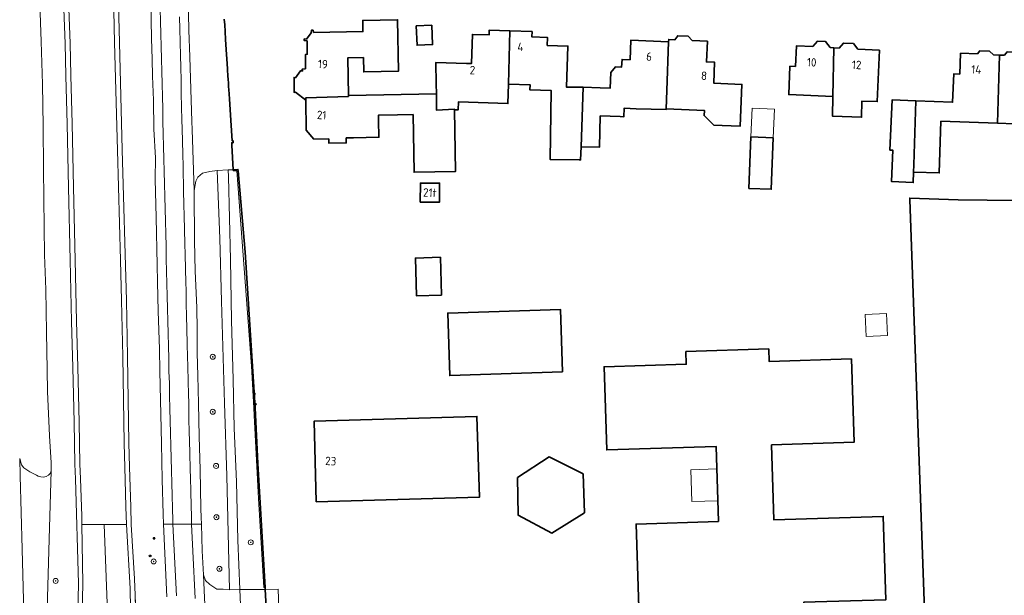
# Model space of a CAD drawing. Header units: metres. Extents: x 152610 to 160096, y 456114 to 462495.
# Tile 183 of 256: x 155715 to 155872, y 460274 to 460366. Entities that reach past the tile are written whole.
import ezdxf
from ezdxf.enums import TextEntityAlignment as Align

# ---------------------------------------------------------------- set-up
doc = ezdxf.new("R2010")
doc.units = ezdxf.units.M
doc.header["$LTSCALE"] = 0.5
doc.layers.get('0').update_dxf_attribs({"linetype": 'CONTINUOUS'})
for name, color, linetype, lineweight in [('B-PV-GR-BOOM-S', 251, 'CONTINUOUS', 25), ('B-PV-GR-BOUWLAND-GV', 251, 'CONTINUOUS', 13), ('B-PV-GR-GROENVOORZIENING-GV', 251, 'CONTINUOUS', 18), ('B-PV-IE-MEUBILAIR-S', 251, 'CONTINUOUS', 25), ('B-PV-IE-TERREINAFSCHEIDING_KUNSTMATIG_MUUR-GV', 251, 'CONTINUOUS', 18), ('B-PV-OG-BEBOUWING-GV', 6, 'CONTINUOUS', 35), ('B-PV-OG-BEBOUWING-T18', 1, 'CONTINUOUS', 18), ('B-PV-OG-BEBOUWING_LUIFEL-GV', 251, 'CONTINUOUS', 18), ('B-PV-OG-TERREIN_BEGROEID-GV', 251, 'CONTINUOUS', 18), ('B-PV-VH-GESLOTENVERHARDING-GV', 251, 'CONTINUOUS', 18), ('B-PV-VH-GESLOTENVERHARDING_ASFALT-GV', 251, 'CONTINUOUS', 18), ('B-PV-VH-HALFVERHARDING_GRASBETONSTEEN-GV', 251, 'CONTINUOUS', 18), ('B-PV-VH-OPENVERHARDING_BETONSTRAATSTEEN-GV', 251, 'CONTINUOUS', 18), ('B-PV-VH-OPENVERHARDING_TEGEL-GV', 251, 'CONTINUOUS', 18), ('B-WE-GR-BOOM-S', 252, 'CONTINUOUS', 25), ('B-WE-GR-BOUWLAND-GV', 252, 'CONTINUOUS', 13), ('B-WE-GR-GROENVOORZIENING-GV', 252, 'CONTINUOUS', 18), ('B-WE-IE-MEUBILAIR-S', 252, 'CONTINUOUS', 25), ('B-WE-IE-TERREINAFSCHEIDING_KUNSTMATIG_MUUR-GV', 252, 'CONTINUOUS', 18), ('B-WE-OG-BEBOUWING_LUIFEL-GV', 6, 'CONTINUOUS', 18), ('B-WE-OG-BEBOUWING_OVERBOUWING-GV', 6, 'CONTINUOUS', 18), ('B-WE-VH-GESLOTENVERHARDING-GV', 252, 'CONTINUOUS', 18), ('B-WE-VH-OPENVERHARDING_BETONSTRAATSTEEN-GV', 252, 'CONTINUOUS', 18), ('B-WE-VH-OPENVERHARDING_TEGEL-GV', 252, 'CONTINUOUS', 18)]:
    doc.layers.add(name, color=color, linetype=linetype, lineweight=lineweight)
doc.styles.add('NLCS-ISO', font='NLCS-ISO.ttf')
doc.styles.add('NLCS-ISO-M750-T18', font='NLCS-ISO.ttf', dxfattribs={"height": 1.35})

# ---------------------------------------------------------------- blocks, each defined once
blk = doc.blocks.new('SIE-MEUBILAIR_PAAL_VERKEERSBORD-SO')
blk.add_circle((0, 0), 0.75)
at = {"style": 'NLCS-ISO'}
blk.add_text('vb', height=0.75, dxfattribs=at).set_placement((0, 0.07), align=Align.MIDDLE_CENTER)
blk = doc.blocks.new('SIE-MEUBILAIR_PAAL_LICHTMAST-SO')
for points in [[(-0.62, 0), (-1, 0)], [(-0.71, 0.71), (-0.44, 0.44)], [(0, 1), (0, 0.62)], [(0.44, 0.44), (0.71, 0.71)], [(1, 0), (0.62, 0)], [(-0.71, -0.71), (-0.44, -0.44)], [(0, -0.62), (0, -1)], [(0.44, -0.44), (0.71, -0.71)]]:
    blk.add_lwpolyline(points)
blk.add_circle((0, 0), 0.5)
blk = doc.blocks.new('SGR-BOOM_GBKN-SO')
at = {"linetype": 'ByBlock', "lineweight": 18}
h = blk.add_hatch(color=0, dxfattribs=at)
h.dxf.hatch_style = 1
edge = h.paths.add_edge_path()
edge.add_arc((0, 0), 0.25, 0, 360)
at = {"color": 0, "linetype": 'ByBlock', "lineweight": 18}
for radius in [2, 0.25]:
    blk.add_circle((0, 0), radius, dxfattribs=at)
at = {"color": 0, "linetype": 'ByBlock', "lineweight": 18, "style": 'NLCS-ISO'}
blk.add_attdef('SOORT', (2.5, 0), '', height=1.5, dxfattribs=at)
blk = doc.blocks.new('SIE-MEUBILAIR_PAAL-SO')
blk.add_circle((0, 0), 0.75)

msp = doc.modelspace()

# ---------------------------------------------------------------- linework, layer by layer
at = {"layer": 'B-PV-GR-BOUWLAND-GV', "flags": 128}
msp.add_lwpolyline([(155902.091, 460336.884), (155864.876, 460337.297), (155857.125, 460337.562), (155857.134, 460337.32), (155859.561, 460270.123), (155865.547, 460270.537), (155866.56, 460270.629), (155871.425, 460270.908), (155871.628, 460271.649), (155871.998, 460272.318), (155872.273, 460272.703)], dxfattribs=at)
at = {"layer": 'B-PV-GR-GROENVOORZIENING-GV', "flags": 128}
for points in [[(155717.793, 460371.788), (155718.131, 460362.626), (155718.322, 460355.818), (155718.452, 460349.059), (155718.527, 460342.224), (155718.621, 460332.888), (155718.655, 460328.482), (155718.862, 460322.957), (155719.008, 460316.109), (155719.093, 460310.107), (155719.162, 460306.656), (155719.449, 460299.552), (155719.727, 460295.213), (155719.733, 460293.953), (155719.401, 460283.04), (155718.757, 460260.616)], [(155730.413, 460372.671), (155730.648, 460362.475), (155731.087, 460345.263), (155731.759, 460321.19), (155731.938, 460312.245), (155732.179, 460298.411), (155732.281, 460294.525), (155732.456, 460288.19), (155732.547, 460285.384), (155733.068, 460276.667), (155733.151, 460274.073), (155733.341, 460269.73)], [(155723.926, 460268.819), (155724.093, 460275.926), (155723.619, 460292.69), (155723.541, 460295.005), (155723.431, 460301.718), (155723.209, 460310.492), (155722.994, 460317.841), (155722.745, 460327.633), (155722.517, 460339.283), (155722.288, 460349.405), (155722.09, 460357.148), (155721.952, 460362.315), (155721.675, 460370.619)], [(155738.256, 460273.796), (155737.678, 460285.397), (155737.638, 460286.999), (155737.499, 460292.576), (155737.382, 460298.336), (155737.1, 460309.881), (155737.054, 460313.428), (155736.877, 460319.471), (155736.768, 460324.113), (155736.698, 460326.878), (155736.523, 460334.464), (155736.388, 460340.602), (155736.406, 460344.022), (155736.184, 460348.611), (155736.096, 460353.232), (155735.961, 460357.062), (155735.885, 460359.804), (155735.803, 460363.083), (155735.733, 460366.006), (155735.687, 460369.203)]]:
    msp.add_lwpolyline(points, dxfattribs=at)
for points in [[(155742.615, 460338.779), (155742.627, 460338.448), (155742.64, 460330.733), (155742.765, 460325.909), (155743.021, 460320.079), (155743.09, 460316.476), (155743.118, 460312.791), (155743.187, 460309.181), (155743.322, 460304.728), (155743.416, 460299.417), (155743.593, 460294.147), (155743.694, 460287.928), (155743.737, 460286.505), (155743.77, 460285.412), (155743.912, 460281.168), (155744.084, 460277.335), (155744.415, 460276.394), (155745.097, 460275.782), (155746.216, 460275.031), (155747.248, 460275.013), (155748.279, 460274.938), (155747.841, 460293.132), (155747.456, 460304.775), (155747.001, 460321.099), (155746.738, 460331.092), (155746.302, 460341.987), (155745.133, 460341.8), (155743.959, 460341.546), (155743.219, 460340.891), (155742.881, 460340.268)], [(155749.923, 460274.978), (155753.985, 460274.993), (155753.967, 460275.301), (155753.734, 460275.301), (155752.91, 460289.501), (155752.192, 460302.805), (155752.142, 460304), (155752.387, 460304.011), (155750.753, 460328.92), (155749.625, 460342.154), (155748.061, 460342.065), (155748.121, 460340.966), (155748.437, 460327.735), (155748.612, 460317.967), (155748.841, 460308.578), (155749.016, 460300.765), (155749.367, 460292.198), (155749.624, 460282.862)]]:
    msp.add_lwpolyline(points, close=True, dxfattribs=at)
at = {"layer": 'B-PV-IE-TERREINAFSCHEIDING_KUNSTMATIG_MUUR-GV', "flags": 128}
msp.add_lwpolyline([(155753.967, 460275.301), (155752.812, 460295.144), (155752.387, 460304.011), (155752.142, 460304), (155752.192, 460302.805), (155752.91, 460289.501), (155753.734, 460275.301)], close=True, dxfattribs=at)
at = {"layer": 'B-PV-OG-BEBOUWING-GV', "flags": 128}
for points in [[(155747.435, 460366.18), (155747.502, 460365.267), (155747.57, 460364.225), (155747.65, 460362.909), (155747.797, 460360.562), (155747.891, 460359.091), (155747.948, 460358.205), (155748.023, 460357.02), (155748.045, 460356.638), (155748.088, 460355.886), (155748.125, 460355.352), (155748.149, 460354.916), (155748.247, 460353.468), (155748.469, 460349.959), (155748.676, 460346.751), (155748.844, 460346.754), (155748.851, 460346.42), (155748.635, 460346.415), (155748.636, 460346.028), (155748.85, 460342.11), (155749.625, 460342.154), (155749.642, 460341.951), (155750.753, 460328.92), (155752.387, 460304.011), (155752.812, 460295.144), (155753.967, 460275.301), (155753.985, 460274.993), (155754.248, 460270.227)], [(155876.601, 460349.328), (155871.138, 460349.56), (155862.114, 460349.869), (155861.831, 460341.592), (155857.746, 460341.732), (155857.674, 460340.061), (155854.204, 460340.211), (155854.422, 460345.235), (155853.958, 460345.255), (155854.305, 460353.273), (155858.086, 460353.109), (155863.967, 460352.912), (155864.158, 460357.441), (155865.118, 460357.401), (155865.26, 460360.749), (155867.952, 460360.636), (155868.323, 460361.12), (155869.905, 460361.053), (155870.502, 460360.489), (155871.459, 460360.449), (155872.277, 460360.414)], [(155859.561, 460270.123), (155857.134, 460337.32), (155857.125, 460337.562), (155864.876, 460337.297), (155902.091, 460336.884)], [(155813.758, 460272.114), (155813.322, 460285.439), (155826.515, 460285.857), (155826.134, 460297.861), (155808.635, 460297.29), (155808.213, 460310.588), (155821.356, 460311.005), (155821.292, 460313.024), (155834.566, 460313.445), (155834.63, 460311.426), (155847.783, 460311.843), (155848.206, 460298.52), (155835.012, 460298.101), (155835.393, 460286.107), (155852.884, 460286.662), (155853.306, 460273.339)]]:
    msp.add_lwpolyline(points, dxfattribs=at)
at = {"layer": 'B-PV-OG-BEBOUWING-GV', "color": 252, "flags": 128}
for points in [[(155747.435, 460366.18), (155747.502, 460365.267), (155747.57, 460364.225), (155747.65, 460362.909), (155747.797, 460360.562), (155747.891, 460359.091), (155747.948, 460358.205), (155748.023, 460357.02), (155748.045, 460356.638), (155748.088, 460355.886), (155748.125, 460355.352), (155748.149, 460354.916), (155748.247, 460353.468), (155748.469, 460349.959), (155748.676, 460346.751), (155748.844, 460346.754), (155748.851, 460346.42), (155748.635, 460346.415), (155748.636, 460346.028), (155748.85, 460342.11), (155749.625, 460342.154), (155749.642, 460341.951), (155750.753, 460328.92), (155752.387, 460304.011), (155752.812, 460295.144), (155753.967, 460275.301), (155753.985, 460274.993), (155754.248, 460270.227)], [(155859.561, 460270.123), (155857.134, 460337.32), (155857.125, 460337.562), (155864.876, 460337.297), (155902.091, 460336.884)]]:
    msp.add_lwpolyline(points, dxfattribs=at)
at = {"layer": 'B-PV-OG-BEBOUWING-GV', "flags": 128}
for points in [[(155772.177, 460347.295), (155768.091, 460347.221), (155766.948, 460347.201), (155766.962, 460346.391), (155764.162, 460346.341), (155764.149, 460347.045), (155761.78, 460347.003), (155760.534, 460348.458), (155760.498, 460353.211), (155758.851, 460354.517), (155758.601, 460354.468), (155758.608, 460356.869), (155758.808, 460356.819), (155759.612, 460357.917), (155759.962, 460357.916), (155759.913, 460358.216), (155760.413, 460358.265), (155760.42, 460360.516), (155760.72, 460360.566), (155760.677, 460362.717), (155760.227, 460362.768), (155760.228, 460363.018), (155760.577, 460362.967), (155761.331, 460364.016), (155761.382, 460364.416), (155761.632, 460364.415), (155761.731, 460364.065), (155769.626, 460364.206), (155769.594, 460365.983), (155775.155, 460366.082), (155775.302, 460357.853), (155769.737, 460357.753), (155769.696, 460360.047), (155767.178, 460360.002), (155767.286, 460353.968), (155781.373, 460354.22), (155781.343, 460355.87), (155781.304, 460359.271), (155786.195, 460359.1), (155786.97, 460359.072), (155787.134, 460363.755), (155789.799, 460363.661), (155789.826, 460364.438), (155793.15, 460364.322), (155796.677, 460364.198), (155796.647, 460363.352), (155799.144, 460363.265), (155799.105, 460361.982), (155802.421, 460361.882), (155802.193, 460355.336), (155804.847, 460355.291), (155807.586, 460355.195), (155809.205, 460355.156), (155809.266, 460357.637), (155810.011, 460358.557), (155811.02, 460358.515), (155811.076, 460359.763), (155812.364, 460359.705), (155812.505, 460362.835), (155818.53, 460362.563), (155818.547, 460362.936), (155819.543, 460362.891), (155819.998, 460363.545), (155821.652, 460363.47), (155822.314, 460362.752), (155824.734, 460362.643), (155824.586, 460359.348), (155825.901, 460359.289), (155825.751, 460355.958), (155830.262, 460355.755), (155829.961, 460349.063), (155827.103, 460349.191), (155825.766, 460349.251), (155824.216, 460350.766), (155824.254, 460351.597), (155818.145, 460351.872), (155818.143, 460351.747), (155813.354, 460351.872), (155811.438, 460351.957), (155811.377, 460350.58), (155810.792, 460350.606), (155807.598, 460350.717), (155807.451, 460345.692), (155804.516, 460345.778), (155804.443, 460343.673), (155804.208, 460343.681), (155799.574, 460343.76), (155799.762, 460354.76), (155796.351, 460354.879), (155796.378, 460355.697), (155792.918, 460355.818), (155792.809, 460352.69), (155784.914, 460352.968), (155784.87, 460351.689), (155784.264, 460351.71), (155784.441, 460341.826), (155777.814, 460341.708), (155777.649, 460350.934), (155775.152, 460350.889), (155772.113, 460350.834), (155772.129, 460349.965)], [(155775.302, 460357.853), (155775.155, 460366.082), (155769.594, 460365.983), (155769.626, 460364.206), (155761.731, 460364.065), (155761.632, 460364.415), (155761.382, 460364.416), (155761.331, 460364.016), (155760.577, 460362.967), (155760.228, 460363.018), (155760.227, 460362.768), (155760.677, 460362.717), (155760.72, 460360.566), (155760.42, 460360.516), (155760.413, 460358.265), (155759.913, 460358.216), (155759.962, 460357.916), (155759.612, 460357.917), (155758.808, 460356.819), (155758.608, 460356.869), (155758.601, 460354.468), (155758.851, 460354.517), (155760.498, 460353.211), (155760.495, 460353.611), (155767.288, 460353.838), (155767.286, 460353.968), (155767.178, 460360.002), (155769.696, 460360.047), (155769.737, 460357.753)], [(155778.159, 460365.118), (155780.635, 460365.223), (155780.766, 460362.115), (155778.29, 460362.01)], [(155780.766, 460362.115), (155780.635, 460365.223), (155778.159, 460365.118), (155778.29, 460362.01)], [(155793.15, 460364.322), (155789.826, 460364.438), (155789.799, 460363.661), (155787.134, 460363.755), (155786.97, 460359.072), (155786.195, 460359.1), (155781.304, 460359.271), (155781.343, 460355.87), (155781.373, 460354.22), (155781.409, 460351.63), (155784.262, 460351.813), (155784.264, 460351.71), (155784.87, 460351.689), (155784.914, 460352.968), (155792.809, 460352.69), (155792.918, 460355.818)], [(155804.847, 460355.291), (155802.193, 460355.336), (155802.421, 460361.882), (155799.105, 460361.982), (155799.144, 460363.265), (155796.647, 460363.352), (155796.677, 460364.198), (155793.15, 460364.322), (155792.918, 460355.818), (155796.378, 460355.697), (155796.351, 460354.879), (155799.762, 460354.76), (155799.574, 460343.76), (155804.208, 460343.681), (155804.443, 460343.673), (155804.516, 460345.778)], [(155818.145, 460351.872), (155818.276, 460354.781), (155818.53, 460362.563), (155812.505, 460362.835), (155812.364, 460359.705), (155811.076, 460359.763), (155811.02, 460358.515), (155810.011, 460358.557), (155809.266, 460357.637), (155809.205, 460355.156), (155807.586, 460355.195), (155804.847, 460355.291), (155804.516, 460345.778), (155807.451, 460345.692), (155807.598, 460350.717), (155810.792, 460350.606), (155811.377, 460350.58), (155811.438, 460351.957), (155813.354, 460351.872), (155818.143, 460351.747)], [(155818.53, 460362.563), (155818.276, 460354.781), (155818.145, 460351.872), (155824.254, 460351.597), (155824.216, 460350.766), (155825.766, 460349.251), (155827.103, 460349.191), (155829.961, 460349.063), (155830.262, 460355.755), (155825.751, 460355.958), (155825.901, 460359.289), (155824.586, 460359.348), (155824.734, 460362.643), (155822.314, 460362.752), (155821.652, 460363.47), (155819.998, 460363.545), (155819.543, 460362.891), (155818.547, 460362.936)], [(155837.749, 460354.116), (155837.949, 460358.67), (155838.838, 460358.631), (155838.981, 460361.904), (155841.593, 460361.79), (155842.353, 460362.668), (155843.65, 460362.611), (155844.404, 460361.638), (155844.991, 460361.612), (155845.818, 460361.576), (155846.5, 460362.364), (155848.104, 460362.293), (155848.818, 460361.371), (155852.266, 460361.22), (155851.93, 460352.998), (155849.432, 460353.06), (155849.403, 460350.511), (155844.74, 460350.682), (155844.815, 460353.805)], [(155844.991, 460361.612), (155844.404, 460361.638), (155843.65, 460362.611), (155842.353, 460362.668), (155841.593, 460361.79), (155838.981, 460361.904), (155838.838, 460358.631), (155837.949, 460358.67), (155837.749, 460354.116), (155844.815, 460353.805)], [(155852.266, 460361.22), (155848.818, 460361.371), (155848.104, 460362.293), (155846.5, 460362.364), (155845.818, 460361.576), (155844.991, 460361.612), (155844.815, 460353.805), (155844.74, 460350.682), (155849.403, 460350.511), (155849.432, 460353.06), (155851.93, 460352.998)], [(155871.459, 460360.449), (155870.502, 460360.489), (155869.905, 460361.053), (155868.323, 460361.12), (155867.952, 460360.636), (155865.26, 460360.749), (155865.118, 460357.401), (155864.158, 460357.441), (155863.967, 460352.912), (155858.086, 460353.109), (155857.797, 460342.902), (155857.746, 460341.732), (155861.831, 460341.592), (155862.114, 460349.869), (155871.138, 460349.56)], [(155874.439, 460360.883), (155872.693, 460360.957), (155872.277, 460360.414), (155871.459, 460360.449), (155871.138, 460349.56), (155876.601, 460349.328), (155876.666, 460350.858), (155880.409, 460350.7), (155880.206, 460343.914), (155880.079, 460339.685), (155883.685, 460339.65), (155883.809, 460343.806), (155884.056, 460352.054), (155878.408, 460352.293), (155878.6, 460356.854), (155877.419, 460356.904), (155877.561, 460360.259), (155874.984, 460360.368)], [(155767.286, 460353.968), (155767.288, 460353.838), (155760.495, 460353.611), (155760.498, 460353.211), (155760.534, 460348.458), (155761.78, 460347.003), (155764.149, 460347.045), (155764.162, 460346.341), (155766.962, 460346.391), (155766.948, 460347.201), (155768.091, 460347.221), (155772.177, 460347.295), (155772.129, 460349.965), (155772.113, 460350.834), (155775.152, 460350.889), (155777.649, 460350.934), (155777.814, 460341.708), (155784.441, 460341.826), (155784.264, 460351.71), (155784.262, 460351.813), (155781.409, 460351.63), (155781.373, 460354.22)], [(155854.305, 460353.273), (155853.958, 460345.255), (155854.422, 460345.235), (155854.204, 460340.211), (155857.674, 460340.061), (155857.746, 460341.732), (155857.797, 460342.902), (155858.086, 460353.109)], [(155834.957, 460338.988), (155831.383, 460339.12), (155831.686, 460347.351), (155835.26, 460347.22)], [(155835.26, 460347.22), (155831.686, 460347.351), (155831.383, 460339.12), (155834.957, 460338.988)], [(155781.856, 460336.901), (155778.796, 460336.919), (155778.813, 460339.98), (155781.873, 460339.963)], [(155781.873, 460339.963), (155778.813, 460339.98), (155778.796, 460336.919), (155781.856, 460336.901)], [(155782.202, 460322.069), (155778.194, 460321.926), (155778.014, 460327.972), (155782.005, 460328.103)], [(155782.202, 460322.069), (155782.005, 460328.103), (155778.014, 460327.972), (155778.194, 460321.926)], [(155801.539, 460309.764), (155783.519, 460309.175), (155783.193, 460319.17), (155801.212, 460319.759)], [(155801.539, 460309.764), (155801.212, 460319.759), (155783.193, 460319.17), (155783.519, 460309.175)], [(155841.988, 460272.979), (155853.306, 460273.339), (155852.884, 460286.662), (155835.393, 460286.107), (155835.012, 460298.101), (155848.206, 460298.52), (155847.783, 460311.843), (155834.63, 460311.426), (155834.566, 460313.445), (155821.292, 460313.024), (155821.356, 460311.005), (155808.213, 460310.588), (155808.635, 460297.29), (155826.134, 460297.861), (155826.515, 460285.857), (155813.322, 460285.439), (155813.758, 460272.114), (155826.9, 460272.501), (155826.964, 460270.482), (155838.833, 460270.858), (155840.217, 460270.902), (155840.153, 460272.921)], [(155841.988, 460272.979), (155853.306, 460273.339), (155852.884, 460286.662), (155835.393, 460286.107), (155835.012, 460298.101), (155848.206, 460298.52), (155847.783, 460311.843), (155834.63, 460311.426), (155834.566, 460313.445), (155821.292, 460313.024), (155821.356, 460311.005), (155808.213, 460310.588), (155808.635, 460297.29), (155826.134, 460297.861), (155826.515, 460285.857), (155813.322, 460285.439), (155813.758, 460272.114), (155826.9, 460272.501), (155826.964, 460270.482), (155838.833, 460270.858), (155840.217, 460270.902), (155840.153, 460272.921)], [(155788.276, 460289.76), (155787.867, 460302.645), (155761.795, 460301.881), (155762.151, 460289.012)], [(155762.151, 460289.012), (155761.795, 460301.881), (155787.867, 460302.645), (155788.276, 460289.76)], [(155788.276, 460289.76), (155787.867, 460302.645), (155761.795, 460301.881), (155762.151, 460289.012)], [(155805.08, 460287.233), (155804.85, 460293.46), (155799.411, 460296.186), (155794.344, 460292.858), (155794.476, 460286.831), (155799.856, 460283.989)], [(155805.08, 460287.233), (155799.856, 460283.989), (155794.476, 460286.831), (155794.344, 460292.858), (155799.411, 460296.186), (155804.85, 460293.46)], [(155805.08, 460287.233), (155804.85, 460293.46), (155799.411, 460296.186), (155794.344, 460292.858), (155794.476, 460286.831), (155799.856, 460283.989)]]:
    msp.add_lwpolyline(points, close=True, dxfattribs=at)
at = {"layer": 'B-PV-OG-BEBOUWING_LUIFEL-GV', "flags": 128}
msp.add_lwpolyline([(155822.227, 460289.034), (155826.41, 460289.17), (155826.249, 460294.243), (155822.066, 460294.107)], close=True, dxfattribs=at)
at = {"layer": 'B-PV-OG-TERREIN_BEGROEID-GV', "flags": 128}
msp.add_lwpolyline([(155718.757, 460260.616), (155719.401, 460283.04), (155719.733, 460293.953), (155719.552, 460293.513), (155719.314, 460293.239), (155718.937, 460293.047), (155718.49, 460292.926), (155718.097, 460292.989), (155717.662, 460293.109), (155717.385, 460293.273), (155716.328, 460293.803), (155715.359, 460294.427), (155714.955, 460294.927), (155714.692, 460295.929), (155714.765, 460293.164), (155715.074, 460281.433), (155715.672, 460259.056)], dxfattribs=at)
at = {"layer": 'B-PV-VH-GESLOTENVERHARDING-GV', "flags": 128}
for points in [[(155740.255, 460366.566), (155740.298, 460364.564), (155740.35, 460362.575), (155740.405, 460360.333), (155740.452, 460358.554), (155740.508, 460356.348), (155740.554, 460354.349), (155740.599, 460352.094), (155740.648, 460350.1), (155740.695, 460348.647), (155740.736, 460346.656), (155740.779, 460344.618), (155740.833, 460342.676), (155740.921, 460338.644), (155740.98, 460336.652), (155741.033, 460334.648), (155741.076, 460332.665), (155741.12, 460330.145), (155741.165, 460328.667), (155741.214, 460326.161), (155741.265, 460324.2), (155741.306, 460322.701), (155741.356, 460320.717), (155741.4, 460318.695), (155741.451, 460316.709), (155741.495, 460314.185), (155741.552, 460312.174), (155741.604, 460310.71), (155741.655, 460308.234), (155741.7, 460306.212), (155741.749, 460304.755), (155741.782, 460302.224), (155741.825, 460300.199), (155741.877, 460298.735), (155741.921, 460296.751), (155741.977, 460294.234), (155742.017, 460292.758), (155742.075, 460290.739), (155742.127, 460288.266), (155742.172, 460286.818), (155742.206, 460285.408), (155742.251, 460285.408), (155743.77, 460285.412), (155743.737, 460286.505), (155743.694, 460287.928), (155743.593, 460294.147), (155743.416, 460299.417), (155743.322, 460304.728), (155743.187, 460309.181), (155743.118, 460312.791), (155743.09, 460316.476), (155743.021, 460320.079), (155742.765, 460325.909), (155742.64, 460330.733), (155742.627, 460338.448), (155742.615, 460338.779), (155742.283, 460348.524), (155742.239, 460349.802), (155741.935, 460360.163), (155741.748, 460364.453), (155741.61, 460372.234)], [(155735.687, 460369.203), (155735.733, 460366.006), (155735.803, 460363.083), (155735.885, 460359.804), (155735.961, 460357.062), (155736.096, 460353.232), (155736.184, 460348.611), (155736.406, 460344.022), (155736.388, 460340.602), (155736.523, 460334.464), (155736.698, 460326.878), (155736.768, 460324.113), (155736.877, 460319.471), (155737.054, 460313.428), (155737.1, 460309.881), (155737.382, 460298.336), (155737.499, 460292.576), (155737.638, 460286.999), (155737.678, 460285.397), (155739.164, 460285.4), (155739.218, 460285.4), (155739.201, 460285.991), (155739.146, 460287.998), (155739.091, 460289.982), (155739.04, 460291.971), (155738.983, 460293.98), (155738.936, 460295.966), (155738.88, 460297.967), (155738.841, 460299.957), (155738.787, 460301.948), (155738.735, 460303.93), (155738.69, 460305.949), (155738.643, 460307.93), (155738.582, 460309.906), (155738.54, 460311.911), (155738.482, 460313.906), (155738.434, 460315.899), (155738.388, 460317.891), (155738.352, 460319.897), (155738.307, 460321.878), (155738.258, 460323.89), (155738.204, 460325.855), (155738.151, 460327.876), (155738.109, 460329.858), (155738.06, 460331.88), (155738.006, 460333.864), (155737.956, 460335.854), (155737.909, 460337.846), (155737.86, 460339.835), (155737.819, 460341.833), (155737.765, 460343.845), (155737.718, 460345.848), (155737.672, 460347.853), (155737.618, 460349.827), (155737.576, 460351.841), (155737.521, 460353.83), (155737.474, 460355.825), (155737.428, 460357.806), (155737.373, 460359.824), (155737.329, 460361.814), (155737.282, 460363.817), (155737.238, 460365.795), (155737.19, 460367.819)], [(155737.19, 460367.819), (155737.238, 460365.795), (155737.282, 460363.817), (155737.329, 460361.814), (155737.373, 460359.824), (155737.428, 460357.806), (155737.474, 460355.825), (155737.521, 460353.83), (155737.576, 460351.841), (155737.618, 460349.827), (155737.672, 460347.853), (155737.718, 460345.848), (155737.765, 460343.845), (155737.819, 460341.833), (155737.86, 460339.835), (155737.909, 460337.846), (155737.956, 460335.854), (155738.006, 460333.864), (155738.06, 460331.88), (155738.109, 460329.858), (155738.151, 460327.876), (155738.204, 460325.855), (155738.258, 460323.89), (155738.307, 460321.878), (155738.352, 460319.897), (155738.388, 460317.891), (155738.434, 460315.899), (155738.482, 460313.906), (155738.54, 460311.911), (155738.582, 460309.906), (155738.643, 460307.93), (155738.69, 460305.949), (155738.735, 460303.93), (155738.787, 460301.948), (155738.841, 460299.957), (155738.88, 460297.967), (155738.936, 460295.966), (155738.983, 460293.98), (155739.04, 460291.971), (155739.091, 460289.982), (155739.146, 460287.998), (155739.201, 460285.991), (155739.218, 460285.4), (155742.206, 460285.408), (155742.172, 460286.818), (155742.127, 460288.266), (155742.075, 460290.739), (155742.017, 460292.758), (155741.977, 460294.234), (155741.921, 460296.751), (155741.877, 460298.735), (155741.825, 460300.199), (155741.782, 460302.224), (155741.749, 460304.755), (155741.7, 460306.212), (155741.655, 460308.234), (155741.604, 460310.71), (155741.552, 460312.174), (155741.495, 460314.185), (155741.451, 460316.709), (155741.4, 460318.695), (155741.356, 460320.717), (155741.306, 460322.701), (155741.265, 460324.2), (155741.214, 460326.161), (155741.165, 460328.667), (155741.12, 460330.145), (155741.076, 460332.665), (155741.033, 460334.648), (155740.98, 460336.652), (155740.921, 460338.644), (155740.833, 460342.676), (155740.779, 460344.618), (155740.736, 460346.656), (155740.695, 460348.647), (155740.648, 460350.1), (155740.599, 460352.094), (155740.554, 460354.349), (155740.508, 460356.348), (155740.452, 460358.554), (155740.405, 460360.333), (155740.35, 460362.575), (155740.298, 460364.564), (155740.255, 460366.566)], [(155728.864, 460268.52), (155728.196, 460285.372), (155724.643, 460285.363), (155724.813, 460275.924), (155724.645, 460268.777)], [(155739.772, 460273.961), (155739.218, 460285.4), (155739.164, 460285.4), (155737.678, 460285.397), (155738.256, 460273.796)], [(155742.751, 460273.553), (155742.414, 460281.099), (155742.206, 460285.408), (155739.218, 460285.4), (155739.772, 460273.961)], [(155744.249, 460273.631), (155744.084, 460277.335), (155743.912, 460281.168), (155743.77, 460285.412), (155742.251, 460285.408), (155742.206, 460285.408), (155742.414, 460281.099), (155742.751, 460273.553)]]:
    msp.add_lwpolyline(points, dxfattribs=at)
at = {"layer": 'B-PV-VH-GESLOTENVERHARDING_ASFALT-GV', "flags": 128}
msp.add_lwpolyline([(155732.584, 460269.688), (155732.393, 460274.044), (155732.358, 460275.124), (155731.789, 460285.382), (155728.196, 460285.372), (155728.864, 460268.52)], dxfattribs=at)
at = {"layer": 'B-PV-VH-HALFVERHARDING_GRASBETONSTEEN-GV', "flags": 128}
for points in [[(155729.655, 460372.653), (155729.89, 460362.456), (155730.329, 460345.242), (155730.82, 460327.656), (155731.001, 460321.171), (155731.18, 460312.231), (155731.42, 460298.395), (155731.523, 460294.505), (155731.579, 460292.491), (155731.698, 460288.167), (155731.789, 460285.382), (155732.358, 460275.124), (155732.393, 460274.044), (155732.584, 460269.688)], [(155733.341, 460269.73), (155733.151, 460274.073), (155733.068, 460276.667), (155732.547, 460285.384), (155732.456, 460288.19), (155732.281, 460294.525), (155732.179, 460298.411), (155731.938, 460312.245), (155731.759, 460321.19), (155731.087, 460345.263), (155730.648, 460362.475), (155730.413, 460372.671)], [(155721.675, 460370.619), (155721.952, 460362.315), (155722.09, 460357.148), (155722.288, 460349.405), (155722.517, 460339.283), (155722.745, 460327.633), (155722.994, 460317.841), (155723.209, 460310.492), (155723.431, 460301.718), (155723.541, 460295.005), (155723.619, 460292.69), (155724.093, 460275.926), (155723.926, 460268.819)], [(155724.645, 460268.777), (155724.813, 460275.924), (155724.643, 460285.363), (155724.619, 460286.72), (155724.419, 460292.717), (155724.341, 460295.025), (155724.231, 460301.735), (155724.009, 460310.514), (155723.794, 460317.863), (155723.545, 460327.649), (155723.317, 460339.3), (155723.088, 460349.424), (155722.89, 460357.169), (155722.752, 460362.339), (155722.475, 460370.642)]]:
    msp.add_lwpolyline(points, dxfattribs=at)
at = {"layer": 'B-PV-VH-OPENVERHARDING_BETONSTRAATSTEEN-GV', "flags": 128}
for points in [[(155750.133, 460270.049), (155749.923, 460274.978), (155748.279, 460274.938), (155747.248, 460275.013), (155746.216, 460275.031), (155745.097, 460275.782), (155744.415, 460276.394), (155744.084, 460277.335), (155744.249, 460273.631), (155744.605, 460267.681), (155744.726, 460267.924), (155745.02, 460268.585), (155745.632, 460269.368), (155746.256, 460269.71), (155747.055, 460269.962), (155748.524, 460270.049)], [(155753.985, 460274.993), (155749.923, 460274.978), (155750.133, 460270.049), (155756.214, 460270.312), (155756.046, 460275.001)]]:
    msp.add_lwpolyline(points, close=True, dxfattribs=at)
at = {"layer": 'B-PV-VH-OPENVERHARDING_TEGEL-GV', "flags": 128}
msp.add_lwpolyline([(155748.279, 460274.938), (155749.923, 460274.978), (155749.624, 460282.862), (155749.367, 460292.198), (155749.016, 460300.765), (155748.841, 460308.578), (155748.612, 460317.967), (155748.437, 460327.735), (155748.121, 460340.966), (155748.061, 460342.065), (155746.302, 460341.987), (155746.738, 460331.092), (155747.001, 460321.099), (155747.456, 460304.775), (155747.841, 460293.132)], close=True, dxfattribs=at)
at = {"layer": 'B-WE-GR-BOUWLAND-GV', "flags": 128}
msp.add_lwpolyline([(155902.091, 460336.884), (155864.876, 460337.297), (155857.125, 460337.562), (155857.134, 460337.32), (155859.561, 460270.123), (155865.547, 460270.537), (155866.56, 460270.629), (155871.425, 460270.908), (155871.628, 460271.649), (155871.998, 460272.318), (155872.273, 460272.703)], dxfattribs=at)
at = {"layer": 'B-WE-GR-GROENVOORZIENING-GV', "flags": 128}
for points in [[(155730.413, 460372.671), (155730.648, 460362.475), (155731.087, 460345.263), (155731.759, 460321.19), (155731.938, 460312.245), (155732.179, 460298.411), (155732.281, 460294.525), (155732.456, 460288.19), (155732.547, 460285.384), (155733.068, 460276.667), (155733.151, 460274.073), (155733.244, 460271.937)], [(155738.256, 460273.796), (155737.678, 460285.397), (155737.638, 460286.999), (155737.499, 460292.576), (155737.382, 460298.336), (155737.1, 460309.881), (155737.054, 460313.428), (155736.877, 460319.471), (155736.768, 460324.113), (155736.698, 460326.878), (155736.523, 460334.464), (155736.388, 460340.602), (155736.406, 460344.022), (155736.184, 460348.611), (155736.096, 460353.232), (155735.961, 460357.062), (155735.885, 460359.804), (155735.803, 460363.083), (155735.733, 460366.006), (155735.687, 460369.203)]]:
    msp.add_lwpolyline(points, dxfattribs=at)
for points in [[(155742.615, 460338.779), (155742.627, 460338.448), (155742.64, 460330.733), (155742.765, 460325.909), (155743.021, 460320.079), (155743.09, 460316.476), (155743.118, 460312.791), (155743.187, 460309.181), (155743.322, 460304.728), (155743.416, 460299.417), (155743.593, 460294.147), (155743.694, 460287.928), (155743.737, 460286.505), (155743.77, 460285.412), (155743.912, 460281.168), (155744.084, 460277.335), (155744.415, 460276.394), (155745.097, 460275.782), (155746.216, 460275.031), (155747.248, 460275.013), (155748.279, 460274.938), (155747.841, 460293.132), (155747.456, 460304.775), (155747.001, 460321.099), (155746.738, 460331.092), (155746.302, 460341.987), (155745.133, 460341.8), (155743.959, 460341.546), (155743.219, 460340.891), (155742.881, 460340.268)], [(155752.142, 460304), (155751.808, 460310.705), (155749.447, 460341.942), (155748.863, 460341.916), (155748.85, 460342.11), (155748.061, 460342.065), (155748.121, 460340.966), (155748.437, 460327.735), (155748.612, 460317.967), (155748.841, 460308.578), (155749.016, 460300.765), (155749.367, 460292.198), (155749.624, 460282.862), (155749.923, 460274.978), (155753.985, 460274.993), (155753.967, 460275.301), (155753.734, 460275.301), (155752.91, 460289.501), (155752.192, 460302.805)], [(155752.387, 460304.011), (155750.753, 460328.92), (155749.642, 460341.951), (155749.625, 460342.154), (155748.85, 460342.11), (155748.863, 460341.916), (155749.447, 460341.942), (155751.808, 460310.705), (155752.142, 460304)]]:
    msp.add_lwpolyline(points, close=True, dxfattribs=at)
at = {"layer": 'B-WE-IE-TERREINAFSCHEIDING_KUNSTMATIG_MUUR-GV', "flags": 128}
msp.add_lwpolyline([(155753.967, 460275.301), (155752.812, 460295.144), (155752.387, 460304.011), (155752.142, 460304), (155752.192, 460302.805), (155752.91, 460289.501), (155753.734, 460275.301)], close=True, dxfattribs=at)
at = {"layer": 'B-WE-OG-BEBOUWING_LUIFEL-GV', "flags": 128}
for points in [[(155849.995, 460318.957), (155850.158, 460315.435), (155853.571, 460315.593), (155853.407, 460319.115)], [(155822.227, 460289.034), (155826.41, 460289.17), (155826.249, 460294.243), (155822.066, 460294.107)]]:
    msp.add_lwpolyline(points, close=True, dxfattribs=at)
at = {"layer": 'B-WE-OG-BEBOUWING_OVERBOUWING-GV', "flags": 128}
msp.add_lwpolyline([(155835.485, 460351.767), (155831.902, 460351.943), (155831.686, 460347.351), (155835.26, 460347.22)], close=True, dxfattribs=at)
at = {"layer": 'B-WE-VH-GESLOTENVERHARDING-GV', "flags": 128}
for points in [[(155740.255, 460366.566), (155740.298, 460364.564), (155740.35, 460362.575), (155740.405, 460360.333), (155740.452, 460358.554), (155740.508, 460356.348), (155740.554, 460354.349), (155740.599, 460352.094), (155740.648, 460350.1), (155740.695, 460348.647), (155740.736, 460346.656), (155740.779, 460344.618), (155740.833, 460342.676), (155740.921, 460338.644), (155740.98, 460336.652), (155741.033, 460334.648), (155741.076, 460332.665), (155741.12, 460330.145), (155741.165, 460328.667), (155741.214, 460326.161), (155741.265, 460324.2), (155741.306, 460322.701), (155741.356, 460320.717), (155741.4, 460318.695), (155741.451, 460316.709), (155741.495, 460314.185), (155741.552, 460312.174), (155741.604, 460310.71), (155741.655, 460308.234), (155741.7, 460306.212), (155741.749, 460304.755), (155741.782, 460302.224), (155741.825, 460300.199), (155741.877, 460298.735), (155741.921, 460296.751), (155741.977, 460294.234), (155742.017, 460292.758), (155742.075, 460290.739), (155742.127, 460288.266), (155742.172, 460286.818), (155742.206, 460285.408), (155742.251, 460285.408), (155743.77, 460285.412), (155743.737, 460286.505), (155743.694, 460287.928), (155743.593, 460294.147), (155743.416, 460299.417), (155743.322, 460304.728), (155743.187, 460309.181), (155743.118, 460312.791), (155743.09, 460316.476), (155743.021, 460320.079), (155742.765, 460325.909), (155742.64, 460330.733), (155742.627, 460338.448), (155742.615, 460338.779), (155742.283, 460348.524), (155742.239, 460349.802), (155741.935, 460360.163), (155741.748, 460364.453), (155741.61, 460372.234)], [(155735.687, 460369.203), (155735.733, 460366.006), (155735.803, 460363.083), (155735.885, 460359.804), (155735.961, 460357.062), (155736.096, 460353.232), (155736.184, 460348.611), (155736.406, 460344.022), (155736.388, 460340.602), (155736.523, 460334.464), (155736.698, 460326.878), (155736.768, 460324.113), (155736.877, 460319.471), (155737.054, 460313.428), (155737.1, 460309.881), (155737.382, 460298.336), (155737.499, 460292.576), (155737.638, 460286.999), (155737.678, 460285.397), (155739.164, 460285.4), (155739.218, 460285.4), (155739.201, 460285.991), (155739.146, 460287.998), (155739.091, 460289.982), (155739.04, 460291.971), (155738.983, 460293.98), (155738.936, 460295.966), (155738.88, 460297.967), (155738.841, 460299.957), (155738.787, 460301.948), (155738.735, 460303.93), (155738.69, 460305.949), (155738.643, 460307.93), (155738.582, 460309.906), (155738.54, 460311.911), (155738.482, 460313.906), (155738.434, 460315.899), (155738.388, 460317.891), (155738.352, 460319.897), (155738.307, 460321.878), (155738.258, 460323.89), (155738.204, 460325.855), (155738.151, 460327.876), (155738.109, 460329.858), (155738.06, 460331.88), (155738.006, 460333.864), (155737.956, 460335.854), (155737.909, 460337.846), (155737.86, 460339.835), (155737.819, 460341.833), (155737.765, 460343.845), (155737.718, 460345.848), (155737.672, 460347.853), (155737.618, 460349.827), (155737.576, 460351.841), (155737.521, 460353.83), (155737.474, 460355.825), (155737.428, 460357.806), (155737.373, 460359.824), (155737.329, 460361.814), (155737.282, 460363.817), (155737.238, 460365.795), (155737.19, 460367.819)], [(155737.19, 460367.819), (155737.238, 460365.795), (155737.282, 460363.817), (155737.329, 460361.814), (155737.373, 460359.824), (155737.428, 460357.806), (155737.474, 460355.825), (155737.521, 460353.83), (155737.576, 460351.841), (155737.618, 460349.827), (155737.672, 460347.853), (155737.718, 460345.848), (155737.765, 460343.845), (155737.819, 460341.833), (155737.86, 460339.835), (155737.909, 460337.846), (155737.956, 460335.854), (155738.006, 460333.864), (155738.06, 460331.88), (155738.109, 460329.858), (155738.151, 460327.876), (155738.204, 460325.855), (155738.258, 460323.89), (155738.307, 460321.878), (155738.352, 460319.897), (155738.388, 460317.891), (155738.434, 460315.899), (155738.482, 460313.906), (155738.54, 460311.911), (155738.582, 460309.906), (155738.643, 460307.93), (155738.69, 460305.949), (155738.735, 460303.93), (155738.787, 460301.948), (155738.841, 460299.957), (155738.88, 460297.967), (155738.936, 460295.966), (155738.983, 460293.98), (155739.04, 460291.971), (155739.091, 460289.982), (155739.146, 460287.998), (155739.201, 460285.991), (155739.218, 460285.4), (155742.206, 460285.408), (155742.172, 460286.818), (155742.127, 460288.266), (155742.075, 460290.739), (155742.017, 460292.758), (155741.977, 460294.234), (155741.921, 460296.751), (155741.877, 460298.735), (155741.825, 460300.199), (155741.782, 460302.224), (155741.749, 460304.755), (155741.7, 460306.212), (155741.655, 460308.234), (155741.604, 460310.71), (155741.552, 460312.174), (155741.495, 460314.185), (155741.451, 460316.709), (155741.4, 460318.695), (155741.356, 460320.717), (155741.306, 460322.701), (155741.265, 460324.2), (155741.214, 460326.161), (155741.165, 460328.667), (155741.12, 460330.145), (155741.076, 460332.665), (155741.033, 460334.648), (155740.98, 460336.652), (155740.921, 460338.644), (155740.833, 460342.676), (155740.779, 460344.618), (155740.736, 460346.656), (155740.695, 460348.647), (155740.648, 460350.1), (155740.599, 460352.094), (155740.554, 460354.349), (155740.508, 460356.348), (155740.452, 460358.554), (155740.405, 460360.333), (155740.35, 460362.575), (155740.298, 460364.564), (155740.255, 460366.566)], [(155739.772, 460273.961), (155739.218, 460285.4), (155739.164, 460285.4), (155737.678, 460285.397), (155738.256, 460273.796)], [(155742.751, 460273.553), (155742.414, 460281.099), (155742.206, 460285.408), (155739.218, 460285.4), (155739.772, 460273.961)], [(155744.249, 460273.631), (155744.084, 460277.335), (155743.912, 460281.168), (155743.77, 460285.412), (155742.251, 460285.408), (155742.206, 460285.408), (155742.414, 460281.099), (155742.751, 460273.553)]]:
    msp.add_lwpolyline(points, dxfattribs=at)
at = {"layer": 'B-WE-VH-OPENVERHARDING_BETONSTRAATSTEEN-GV', "flags": 128}
for points in [[(155750.133, 460270.049), (155749.923, 460274.978), (155748.279, 460274.938), (155747.248, 460275.013), (155746.216, 460275.031), (155745.097, 460275.782), (155744.415, 460276.394), (155744.084, 460277.335), (155744.249, 460273.631), (155744.605, 460267.681), (155744.726, 460267.924), (155745.02, 460268.585), (155745.632, 460269.368), (155746.256, 460269.71), (155747.055, 460269.962), (155748.524, 460270.049)], [(155753.985, 460274.993), (155749.923, 460274.978), (155750.133, 460270.049), (155754.248, 460270.227)]]:
    msp.add_lwpolyline(points, close=True, dxfattribs=at)
at = {"layer": 'B-WE-VH-OPENVERHARDING_TEGEL-GV', "flags": 128}
msp.add_lwpolyline([(155748.279, 460274.938), (155749.923, 460274.978), (155749.624, 460282.862), (155749.367, 460292.198), (155749.016, 460300.765), (155748.841, 460308.578), (155748.612, 460317.967), (155748.437, 460327.735), (155748.121, 460340.966), (155748.061, 460342.065), (155746.302, 460341.987), (155746.738, 460331.092), (155747.001, 460321.099), (155747.456, 460304.775), (155747.841, 460293.132)], close=True, dxfattribs=at)

# ---------------------------------------------------------------- block references
at = {"layer": 'B-PV-GR-BOOM-S', "xscale": 0.2, "yscale": 0.2, "zscale": 0.2}
for p in [(155746.172, 460286.535), (155751.665, 460282.515), (155736.132, 460279.452), (155746.654, 460278.277), (155720.452, 460276.343)]:
    msp.add_blockref('SGR-BOOM_GBKN-SO', p, dxfattribs=at)
at = {"layer": 'B-PV-IE-MEUBILAIR-S', "xscale": 0.2, "yscale": 0.2, "zscale": 0.2}
for name, p in [('SIE-MEUBILAIR_PAAL_LICHTMAST-SO', (155736.196, 460283.15)), ('SIE-MEUBILAIR_PAAL_VERKEERSBORD-SO', (155735.56, 460280.33))]:
    msp.add_blockref(name, p, dxfattribs=at)
at = {"layer": 'B-WE-GR-BOOM-S', "xscale": 0.2, "yscale": 0.2, "zscale": 0.2}
for p in [(155745.588, 460312.184), (155745.578, 460303.385), (155746.111, 460294.734), (155746.172, 460286.535), (155746.654, 460278.277)]:
    msp.add_blockref('SGR-BOOM_GBKN-SO', p, dxfattribs=at)
at = {"layer": 'B-WE-IE-MEUBILAIR-S', "xscale": 0.2, "yscale": 0.2, "zscale": 0.2}
for p in [(155752.188, 460306.263), (155752.398, 460304.608)]:
    msp.add_blockref('SIE-MEUBILAIR_PAAL-SO', p, dxfattribs=at)

# ---------------------------------------------------------------- texts
at = {"layer": 'B-PV-OG-BEBOUWING-T18', "style": 'NLCS-ISO-M750-T18'}
for s, p in [('4', (155794.826, 460361.762)), ('6', (155815.406, 460360.201)), ('19', (155763.211, 460359.003)), ('10', (155841.432, 460359.295)), ('12', (155848.622, 460358.877)), ('14', (155867.772, 460358.141)), ('2', (155787.148, 460358.034)), ('8', (155824.204, 460357.133)), ('21', (155763.016, 460350.853)), ('21t', (155780.334, 460338.441)), ('23', (155764.472, 460295.516))]:
    msp.add_text(s, height=1.35, rotation=357.5, dxfattribs=at).set_placement(p, align=Align.MIDDLE)

doc.saveas('drawing.dxf')
